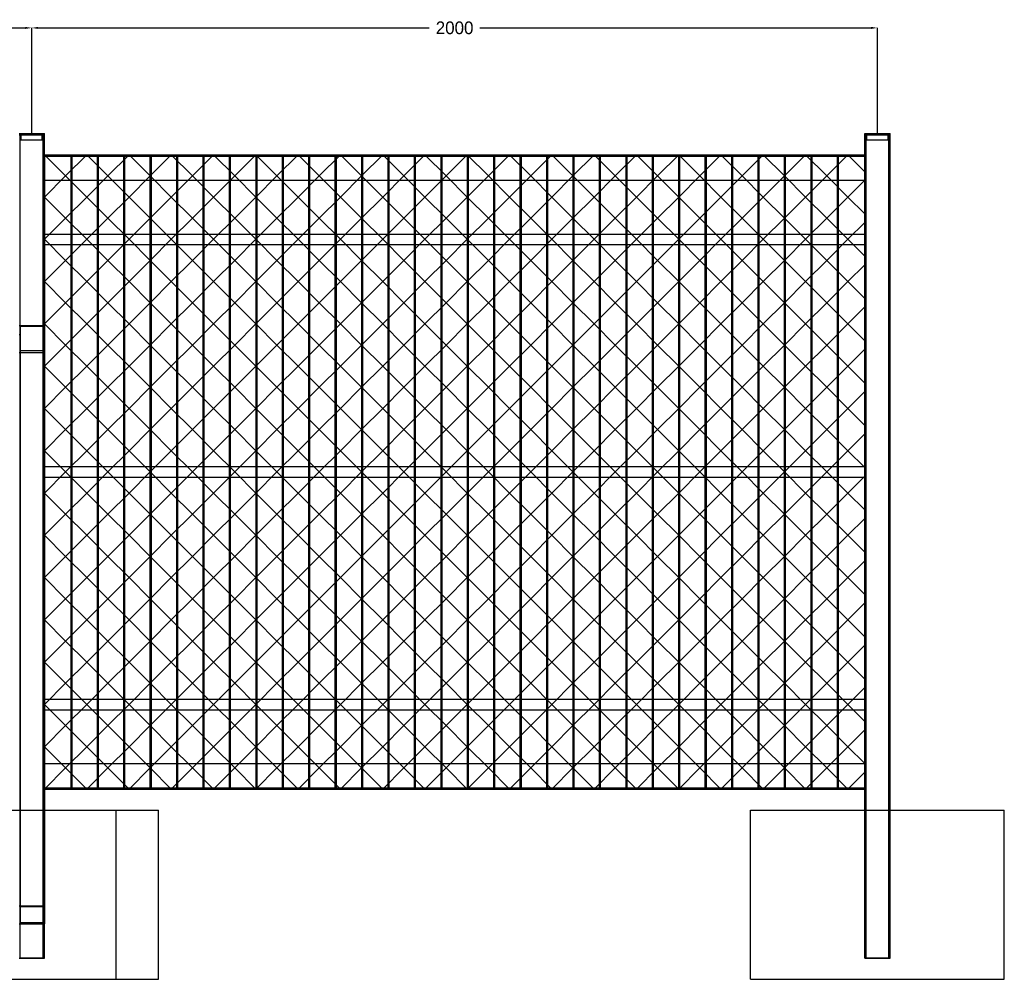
# Model space of a CAD drawing. Header units: millimetres. Extents: x -519 to 9422, y -1533 to 2399.
# Tile 2 of 4: x 1972 to 4300, y -400 to 1869. Entities that reach past the tile are written whole.
import ezdxf

# ---------------------------------------------------------------- set-up
doc = ezdxf.new("R2010")
doc.units = ezdxf.units.MM
doc.layers.add('TI-OUTLINE', color=7, linetype='Continuous')
doc.layers.add('TI-WIRE', color=8, linetype='Continuous')
doc.dimstyles.get("Standard").update_dxf_attribs({"dimtxt": 2.5, "dimasz": 2.5, "dimexe": 1.25, "dimexo": 0.625, "dimtad": 1, "dimtxsty": 'Standard', "dimcen": 2.5, "dimazin": 3, "dimtfac": 1, "dimtmove": 0, "dimatfit": 3, "dimarcsym": 0})

# ---------------------------------------------------------------- blocks, each defined once
blk = doc.blocks.new('_CLOSEDFILLED')
at = {"color": 0, "linetype": 'ByBlock'}
blk.add_solid([(-1, 0.16), (0, 0), (-1, -0.16)], dxfattribs=at)
blk = doc.blocks.new('*D0')
at = {"color": 1}
for p, q in [((0, 1600), (0, 1850)), ((15, 1850), (940, 1850)), ((1060, 1850), (1985, 1850)), ((2000, 1600), (2000, 1850))]:
    blk.add_line(p, q, dxfattribs=at)
at = {"layer": 'Defpoints'}
for p in [(0, 1850), (0, 1600), (2000, 1600)]:
    blk.add_point(p, dxfattribs=at)
at = {"color": 1, "xscale": 15, "yscale": 15, "rotation": 180}
blk.add_blockref('_CLOSEDFILLED', (0, 1850), dxfattribs=at)
at = {"color": 1, "xscale": 15, "yscale": 15}
blk.add_blockref('_CLOSEDFILLED', (2000, 1850), dxfattribs=at)
at = {"color": 1, "insert": (1000, 1850), "char_height": 30, "attachment_point": 5}
blk.add_mtext('2000', dxfattribs=at)
blk = doc.blocks.new('*D2')
at = {"color": 1}
for p, q in [((2000, 1600), (2000, 1850)), ((2015, 1850), (2940, 1850)), ((3060, 1850), (3985, 1850)), ((4000, 1600), (4000, 1850))]:
    blk.add_line(p, q, dxfattribs=at)
at = {"layer": 'Defpoints'}
for p in [(2000, 1850), (2000, 1600), (4000, 1600)]:
    blk.add_point(p, dxfattribs=at)
at = {"color": 1, "xscale": 15, "yscale": 15, "rotation": 180}
blk.add_blockref('_CLOSEDFILLED', (2000, 1850), dxfattribs=at)
at = {"color": 1, "xscale": 15, "yscale": 15}
blk.add_blockref('_CLOSEDFILLED', (4000, 1850), dxfattribs=at)
at = {"color": 1, "insert": (3000, 1850), "char_height": 30, "attachment_point": 5}
blk.add_mtext('2000', dxfattribs=at)

msp = doc.modelspace()

# ---------------------------------------------------------------- linework, layer by layer
at = {"layer": 'TI-OUTLINE'}
for points in [[(1970, 1600), (2030, 1600)], [(1970, 1600), (2030, 1600)], [(1970, 1597), (2030, 1597)], [(1970, 1597), (2030, 1597)], [(1970, 1597), (2030, 1597)], [(1970, 1597), (2030, 1597)], [(2027, 1597), (1973, 1597)], [(2027, 1597), (1973, 1597)], [(1973, 1597), (1973, 1597)], [(1973, -350), (1973, 1597)], [(1973, -350), (1973, 1597)], [(1973, 1597), (2027, 1597)], [(1973, 1597), (2027, 1597)], [(1973, 1597), (1973, 1597)], [(1973, 1585), (1973, 1597)], [(1973, 1585), (1973, 1597)], [(1973, 1585), (2027, 1585)], [(1973, 1585), (2027, 1585)], [(1973, 1585), (1973, 1585)], [(1975, 1597), (2025, 1597)], [(1975, 1585), (1975, 1597)], [(1975, 1597), (2025, 1597)], [(1975, 1585), (1975, 1597)], [(1975, 1597), (1975, 1597)], [(1975, 1585), (2025, 1585)], [(1975, 1585), (2025, 1585)], [(1975, 1585), (1975, 1585)], [(2025, 1585), (2025, 1597)], [(2025, 1597), (2025, 1597)], [(2025, 1585), (2025, 1597)], [(2025, 1585), (2025, 1585)], [(2027, 1597), (2027, 1597)], [(2027, -350), (2027, 1597)], [(2027, -350), (2027, 1597)], [(2027, 1597), (2027, 1597)], [(2027, 1585), (2027, 1597)], [(2027, 1585), (2027, 1597)], [(2027, 1585), (2027, 1585)], [(2030, 1597), (2030, 1600)], [(2030, 1600), (2030, 1600)], [(2030, 1597), (2030, 1600)], [(2030, -350), (2030, 1597)], [(2030, 1597), (2030, 1597)], [(2030, -350), (2030, 1597)], [(2030, 1597), (2030, 1597)], [(3970, 1597), (3970, 1600)], [(3970, 1600), (3970, 1600)], [(3970, 1597), (3970, 1600)], [(3970, 1600), (4030, 1600)], [(3970, 1600), (4030, 1600)], [(3970, -350), (3970, 1597)], [(3970, 1597), (3970, 1597)], [(3970, -350), (3970, 1597)], [(3970, 1597), (4030, 1597)], [(3970, 1597), (4030, 1597)], [(3970, 1597), (3970, 1597)], [(3970, 1597), (4030, 1597)], [(3970, 1597), (4030, 1597)], [(4027, 1597), (3973, 1597)], [(4027, 1597), (3973, 1597)], [(3973, 1597), (3973, 1597)], [(3973, -350), (3973, 1597)], [(3973, -350), (3973, 1597)], [(3973, 1597), (4027, 1597)], [(3973, 1597), (4027, 1597)], [(3973, 1597), (3973, 1597)], [(3973, 1585), (3973, 1597)], [(3973, 1585), (3973, 1597)], [(3973, 1585), (4027, 1585)], [(3973, 1585), (4027, 1585)], [(3973, 1585), (3973, 1585)], [(3975, 1597), (4025, 1597)], [(3975, 1585), (3975, 1597)], [(3975, 1597), (4025, 1597)], [(3975, 1585), (3975, 1597)], [(3975, 1597), (3975, 1597)], [(3975, 1585), (4025, 1585)], [(3975, 1585), (4025, 1585)], [(3975, 1585), (3975, 1585)], [(4025, 1585), (4025, 1597)], [(4025, 1597), (4025, 1597)], [(4025, 1585), (4025, 1597)], [(4025, 1585), (4025, 1585)], [(4027, 1597), (4027, 1597)], [(4027, -350), (4027, 1597)], [(4027, -350), (4027, 1597)], [(4027, 1597), (4027, 1597)], [(4027, 1585), (4027, 1597)], [(4027, 1585), (4027, 1597)], [(4027, 1585), (4027, 1585)], [(4030, 1597), (4030, 1600)], [(4030, 1600), (4030, 1600)], [(4030, 1597), (4030, 1600)], [(4030, -350), (4030, 1597)], [(4030, 1597), (4030, 1597)], [(4030, -350), (4030, 1597)], [(4030, 1597), (4030, 1597)], [(2030, 1550), (2030, 1550)], [(2030, 1490), (2030, 1550)], [(2030, 1490), (2030, 1550)], [(2030, 1550), (3970, 1550)], [(2030, 1550), (3970, 1550)], [(2030, 1490), (2030, 1547)], [(2030, 1547), (2030, 1547)], [(2030, 1490), (2030, 1547)], [(2030, 1547), (3970, 1547)], [(2030, 1547), (3970, 1547)], [(3970, 1550), (3970, 1550)], [(3970, 1490), (3970, 1550)], [(3970, 1490), (3970, 1550)], [(3970, 1490), (3970, 1547)], [(3970, 1547), (3970, 1547)], [(3970, 1490), (3970, 1547)], [(2030, 1490), (2030, 1490)], [(2030, 1490), (2030, 1490)], [(2030, 1490), (3970, 1490)], [(2030, 1490), (3970, 1490)], [(2030, 1490), (3970, 1490)], [(2030, 1490), (3970, 1490)], [(3970, 1490), (3970, 1490)], [(3970, 1490), (3970, 1490)], [(2030, 1337.5), (2030, 1362.5)], [(2030, 1362.5), (2030, 1362.5)], [(2030, 1337.5), (2030, 1362.5)], [(2030, 1362.5), (3970, 1362.5)], [(2030, 1362.5), (3970, 1362.5)], [(3970, 1337.5), (3970, 1362.5)], [(3970, 1362.5), (3970, 1362.5)], [(3970, 1337.5), (3970, 1362.5)], [(2030, 1337.5), (2030, 1337.5)], [(2030, 1337.5), (3970, 1337.5)], [(2030, 1337.5), (3970, 1337.5)], [(3970, 1337.5), (3970, 1337.5)], [(1970, 1146.213), (2030, 1146.213)], [(1973, 1144.092), (1973, 1125)], [(2027, 1144.092), (1973, 1144.092)], [(1973, 1144.092), (1973, -228.395)], [(2027, 1144.092), (2027, 1125)], [(2027, 1144.092), (2027, -228.395)], [(2030, 1146.213), (2030, 1125)], [(2030, 1146.213), (2030, -226.274)], [(1970, 1125), (1973, 1125)], [(1973, 1086.816), (1973, 1125)], [(2027, 1125), (2030, 1125)], [(2027, 1086.816), (2027, 1125)], [(2030, 1082.574), (2030, 1125)], [(1970, 1082.574), (2030, 1082.574)], [(1973, 1086.816), (2027, 1086.816)], [(1973, 1086.816), (1973, -266.579)], [(2027, 1086.816), (2027, -266.579)], [(2030, 1082.574), (2030, -268.701)], [(2030, 787.5), (2030, 812.5)], [(2030, 812.5), (2030, 812.5)], [(2030, 787.5), (2030, 812.5)], [(2030, 812.5), (3970, 812.5)], [(2030, 812.5), (3970, 812.5)], [(3970, 787.5), (3970, 812.5)], [(3970, 812.5), (3970, 812.5)], [(3970, 787.5), (3970, 812.5)], [(2030, 787.5), (2030, 787.5)], [(2030, 787.5), (3970, 787.5)], [(2030, 787.5), (3970, 787.5)], [(3970, 787.5), (3970, 787.5)], [(2030, 237.5), (2030, 262.5)], [(2030, 262.5), (2030, 262.5)], [(2030, 237.5), (2030, 262.5)], [(2030, 262.5), (3970, 262.5)], [(2030, 262.5), (3970, 262.5)], [(3970, 237.5), (3970, 262.5)], [(3970, 262.5), (3970, 262.5)], [(3970, 237.5), (3970, 262.5)], [(2030, 237.5), (2030, 237.5)], [(2030, 237.5), (3970, 237.5)], [(2030, 237.5), (3970, 237.5)], [(3970, 237.5), (3970, 237.5)], [(2030, 110), (2030, 110)], [(2030, 53), (2030, 110)], [(2030, 53), (2030, 110)], [(2030, 110), (2030, 110)], [(2030, 50), (2030, 110)], [(2030, 50), (2030, 110)], [(2030, 110), (3970, 110)], [(2030, 110), (3970, 110)], [(2030, 110), (3970, 110)], [(2030, 110), (3970, 110)], [(3970, 110), (3970, 110)], [(3970, 53), (3970, 110)], [(3970, 53), (3970, 110)], [(3970, 110), (3970, 110)], [(3970, 50), (3970, 110)], [(3970, 50), (3970, 110)], [(2030, 53), (2030, 53)], [(2030, 53), (3970, 53)], [(2030, 53), (3970, 53)], [(2030, 50), (2030, 50)], [(2030, 50), (3970, 50)], [(2030, 50), (3970, 50)], [(3970, 53), (3970, 53)], [(3970, 50), (3970, 50)], [(1700, 0), (2300, 0)], [(1700, 0), (2300, 0)], [(1800, 0), (2200, 0)], [(1800, 0), (2200, 0)], [(2200, -400), (2200, 0)], [(2200, 0), (2200, 0)], [(2200, -400), (2200, 0)], [(2300, -400), (2300, 0)], [(2300, 0), (2300, 0)], [(2300, -400), (2300, 0)], [(3700, -400), (3700, 0)], [(3700, 0), (3700, 0)], [(3700, -400), (3700, 0)], [(3700, 0), (4300, 0)], [(3700, 0), (4300, 0)], [(4300, -400), (4300, 0)], [(4300, 0), (4300, 0)], [(4300, -400), (4300, 0)], [(1970, -226.274), (2030, -226.274)], [(2027, -228.395), (1973, -228.395)], [(1973, -228.395), (1973, -266.579)], [(2027, -228.395), (2027, -266.579)], [(2030, -226.274), (2030, -268.701)], [(1970, -268.701), (2030, -268.701)], [(2027, -266.579), (1973, -266.579)], [(1970, -350), (2030, -350)], [(1970, -350), (2030, -350)], [(2027, -350), (1973, -350)], [(2027, -350), (1973, -350)], [(1973, -350), (1973, -350)], [(2027, -350), (2027, -350)], [(2030, -350), (2030, -350)], [(3970, -350), (3970, -350)], [(3970, -350), (4030, -350)], [(3970, -350), (4030, -350)], [(4027, -350), (3973, -350)], [(4027, -350), (3973, -350)], [(3973, -350), (3973, -350)], [(4027, -350), (4027, -350)], [(4030, -350), (4030, -350)], [(1700, -400), (2300, -400)], [(1700, -400), (2300, -400)], [(1800, -400), (2200, -400)], [(1800, -400), (2200, -400)], [(2200, -400), (2200, -400)], [(2300, -400), (2300, -400)], [(3700, -400), (3700, -400)], [(3700, -400), (4300, -400)], [(3700, -400), (4300, -400)], [(4300, -400), (4300, -400)]]:
    msp.add_lwpolyline(points, dxfattribs=at)
for points in [[(2030, 53), (2095.4, 53), (2095.4, 1547), (2030, 1547)], [(2092.1, 53), (2157.9, 53), (2157.9, 1547), (2092.1, 1547)], [(2154.6, 53), (2220.4, 53), (2220.4, 1547), (2154.6, 1547)], [(2217.1, 53), (2282.9, 53), (2282.9, 1547), (2217.1, 1547)], [(2279.6, 53), (2345.4, 53), (2345.4, 1547), (2279.6, 1547)], [(2342.1, 53), (2407.9, 53), (2407.9, 1547), (2342.1, 1547)], [(2404.6, 53), (2470.4, 53), (2470.4, 1547), (2404.6, 1547)], [(2467.1, 53), (2532.9, 53), (2532.9, 1547), (2467.1, 1547)], [(2529.6, 53), (2595.4, 53), (2595.4, 1547), (2529.6, 1547)], [(2592.1, 53), (2657.9, 53), (2657.9, 1547), (2592.1, 1547)], [(2654.6, 53), (2720.4, 53), (2720.4, 1547), (2654.6, 1547)], [(2717.1, 53), (2782.9, 53), (2782.9, 1547), (2717.1, 1547)], [(2779.6, 53), (2845.4, 53), (2845.4, 1547), (2779.6, 1547)], [(2842.1, 53), (2907.9, 53), (2907.9, 1547), (2842.1, 1547)], [(2904.6, 53), (2970.4, 53), (2970.4, 1547), (2904.6, 1547)], [(2967.1, 53), (3032.9, 53), (3032.9, 1547), (2967.1, 1547)], [(3029.6, 53), (3095.4, 53), (3095.4, 1547), (3029.6, 1547)], [(3092.1, 53), (3157.9, 53), (3157.9, 1547), (3092.1, 1547)], [(3154.6, 53), (3220.4, 53), (3220.4, 1547), (3154.6, 1547)], [(3217.1, 53), (3282.9, 53), (3282.9, 1547), (3217.1, 1547)], [(3279.6, 53), (3345.4, 53), (3345.4, 1547), (3279.6, 1547)], [(3342.1, 53), (3407.9, 53), (3407.9, 1547), (3342.1, 1547)], [(3404.6, 53), (3470.4, 53), (3470.4, 1547), (3404.6, 1547)], [(3467.1, 53), (3532.9, 53), (3532.9, 1547), (3467.1, 1547)], [(3529.6, 53), (3595.4, 53), (3595.4, 1547), (3529.6, 1547)], [(3592.1, 53), (3657.9, 53), (3657.9, 1547), (3592.1, 1547)], [(3654.6, 53), (3720.4, 53), (3720.4, 1547), (3654.6, 1547)], [(3717.1, 53), (3782.9, 53), (3782.9, 1547), (3717.1, 1547)], [(3779.6, 53), (3845.4, 53), (3845.4, 1547), (3779.6, 1547)], [(3842.1, 53), (3907.9, 53), (3907.9, 1547), (3842.1, 1547)], [(3904.6, 53), (3970, 53), (3970, 1547), (3904.6, 1547)]]:
    msp.add_lwpolyline(points, close=True, dxfattribs=at)
at = {"layer": 'TI-WIRE'}
for points in [[(2030, 50), (2080, 100), (2130, 150), (2180, 200), (2230, 250), (2280, 300), (2330, 350), (2380, 400), (2430, 450), (2480, 500), (2530, 550), (2580, 600), (2630, 650), (2680, 700), (2730, 750), (2780, 800), (2830, 850), (2880, 900), (2930, 950), (2980, 1000), (3030, 1050), (3080, 1100), (3130, 1150), (3180, 1200), (3230, 1250), (3280, 1300), (3330, 1350), (3380, 1400), (3430, 1450), (3480, 1500), (3530, 1550)], [(2030, 150), (2080, 200), (2130, 250), (2180, 300), (2230, 350), (2280, 400), (2330, 450), (2380, 500), (2430, 550), (2480, 600), (2530, 650), (2580, 700), (2630, 750), (2680, 800), (2730, 850), (2780, 900), (2830, 950), (2880, 1000), (2930, 1050), (2980, 1100), (3030, 1150), (3080, 1200), (3130, 1250), (3180, 1300), (3230, 1350), (3280, 1400), (3330, 1450), (3380, 1500), (3430, 1550)], [(2030, 250), (2080, 300), (2130, 350), (2180, 400), (2230, 450), (2280, 500), (2330, 550), (2380, 600), (2430, 650), (2480, 700), (2530, 750), (2580, 800), (2630, 850), (2680, 900), (2730, 950), (2780, 1000), (2830, 1050), (2880, 1100), (2930, 1150), (2980, 1200), (3030, 1250), (3080, 1300), (3130, 1350), (3180, 1400), (3230, 1450), (3280, 1500), (3330, 1550)], [(2030, 350), (2080, 400), (2130, 450), (2180, 500), (2230, 550), (2280, 600), (2330, 650), (2380, 700), (2430, 750), (2480, 800), (2530, 850), (2580, 900), (2630, 950), (2680, 1000), (2730, 1050), (2780, 1100), (2830, 1150), (2880, 1200), (2930, 1250), (2980, 1300), (3030, 1350), (3080, 1400), (3130, 1450), (3180, 1500), (3230, 1550)], [(2030, 450), (2080, 500), (2130, 550), (2180, 600), (2230, 650), (2280, 700), (2330, 750), (2380, 800), (2430, 850), (2480, 900), (2530, 950), (2580, 1000), (2630, 1050), (2680, 1100), (2730, 1150), (2780, 1200), (2830, 1250), (2880, 1300), (2930, 1350), (2980, 1400), (3030, 1450), (3080, 1500), (3130, 1550)], [(2030, 550), (2080, 600), (2130, 650), (2180, 700), (2230, 750), (2280, 800), (2330, 850), (2380, 900), (2430, 950), (2480, 1000), (2530, 1050), (2580, 1100), (2630, 1150), (2680, 1200), (2730, 1250), (2780, 1300), (2830, 1350), (2880, 1400), (2930, 1450), (2980, 1500), (3030, 1550)], [(2030, 650), (2080, 700), (2130, 750), (2180, 800), (2230, 850), (2280, 900), (2330, 950), (2380, 1000), (2430, 1050), (2480, 1100), (2530, 1150), (2580, 1200), (2630, 1250), (2680, 1300), (2730, 1350), (2780, 1400), (2830, 1450), (2880, 1500), (2930, 1550)], [(2030, 750), (2080, 800), (2130, 850), (2180, 900), (2230, 950), (2280, 1000), (2330, 1050), (2380, 1100), (2430, 1150), (2480, 1200), (2530, 1250), (2580, 1300), (2630, 1350), (2680, 1400), (2730, 1450), (2780, 1500), (2830, 1550)], [(2030, 850), (2080, 900), (2130, 950), (2180, 1000), (2230, 1050), (2280, 1100), (2330, 1150), (2380, 1200), (2430, 1250), (2480, 1300), (2530, 1350), (2580, 1400), (2630, 1450), (2680, 1500), (2730, 1550)], [(2030, 950), (2080, 1000), (2130, 1050), (2180, 1100), (2230, 1150), (2280, 1200), (2330, 1250), (2380, 1300), (2430, 1350), (2480, 1400), (2530, 1450), (2580, 1500), (2630, 1550)], [(2030, 1050), (2080, 1100), (2130, 1150), (2180, 1200), (2230, 1250), (2280, 1300), (2330, 1350), (2380, 1400), (2430, 1450), (2480, 1500), (2530, 1550)], [(2030, 1150), (2080, 1200), (2130, 1250), (2180, 1300), (2230, 1350), (2280, 1400), (2330, 1450), (2380, 1500), (2430, 1550)], [(2030, 1250), (2080, 1300), (2130, 1350), (2180, 1400), (2230, 1450), (2280, 1500), (2330, 1550)], [(2030, 1350), (2080, 1400), (2130, 1450), (2180, 1500), (2230, 1550)], [(2030, 1450), (2080, 1500), (2130, 1550)], [(2030, 1550), (2080, 1500), (2130, 1450), (2180, 1400), (2230, 1350), (2280, 1300), (2330, 1250), (2380, 1200), (2430, 1150), (2480, 1100), (2530, 1050), (2580, 1000), (2630, 950), (2680, 900), (2730, 850), (2780, 800), (2830, 750), (2880, 700), (2930, 650), (2980, 600), (3030, 550), (3080, 500), (3130, 450), (3180, 400), (3230, 350), (3280, 300), (3330, 250), (3380, 200), (3430, 150), (3480, 100), (3530, 50)], [(2130, 50), (2180, 100), (2230, 150), (2280, 200), (2330, 250), (2380, 300), (2430, 350), (2480, 400), (2530, 450), (2580, 500), (2630, 550), (2680, 600), (2730, 650), (2780, 700), (2830, 750), (2880, 800), (2930, 850), (2980, 900), (3030, 950), (3080, 1000), (3130, 1050), (3180, 1100), (3230, 1150), (3280, 1200), (3330, 1250), (3380, 1300), (3430, 1350), (3480, 1400), (3530, 1450), (3580, 1500), (3630, 1550)], [(2130, 1550), (2180, 1500), (2230, 1450), (2280, 1400), (2330, 1350), (2380, 1300), (2430, 1250), (2480, 1200), (2530, 1150), (2580, 1100), (2630, 1050), (2680, 1000), (2730, 950), (2780, 900), (2830, 850), (2880, 800), (2930, 750), (2980, 700), (3030, 650), (3080, 600), (3130, 550), (3180, 500), (3230, 450), (3280, 400), (3330, 350), (3380, 300), (3430, 250), (3480, 200), (3530, 150), (3580, 100), (3630, 50)], [(2230, 50), (2280, 100), (2330, 150), (2380, 200), (2430, 250), (2480, 300), (2530, 350), (2580, 400), (2630, 450), (2680, 500), (2730, 550), (2780, 600), (2830, 650), (2880, 700), (2930, 750), (2980, 800), (3030, 850), (3080, 900), (3130, 950), (3180, 1000), (3230, 1050), (3280, 1100), (3330, 1150), (3380, 1200), (3430, 1250), (3480, 1300), (3530, 1350), (3580, 1400), (3630, 1450), (3680, 1500), (3730, 1550)], [(2230, 1550), (2280, 1500), (2330, 1450), (2380, 1400), (2430, 1350), (2480, 1300), (2530, 1250), (2580, 1200), (2630, 1150), (2680, 1100), (2730, 1050), (2780, 1000), (2830, 950), (2880, 900), (2930, 850), (2980, 800), (3030, 750), (3080, 700), (3130, 650), (3180, 600), (3230, 550), (3280, 500), (3330, 450), (3380, 400), (3430, 350), (3480, 300), (3530, 250), (3580, 200), (3630, 150), (3680, 100), (3730, 50)], [(2330, 50), (2380, 100), (2430, 150), (2480, 200), (2530, 250), (2580, 300), (2630, 350), (2680, 400), (2730, 450), (2780, 500), (2830, 550), (2880, 600), (2930, 650), (2980, 700), (3030, 750), (3080, 800), (3130, 850), (3180, 900), (3230, 950), (3280, 1000), (3330, 1050), (3380, 1100), (3430, 1150), (3480, 1200), (3530, 1250), (3580, 1300), (3630, 1350), (3680, 1400), (3730, 1450), (3780, 1500), (3830, 1550)], [(2330, 1550), (2380, 1500), (2430, 1450), (2480, 1400), (2530, 1350), (2580, 1300), (2630, 1250), (2680, 1200), (2730, 1150), (2780, 1100), (2830, 1050), (2880, 1000), (2930, 950), (2980, 900), (3030, 850), (3080, 800), (3130, 750), (3180, 700), (3230, 650), (3280, 600), (3330, 550), (3380, 500), (3430, 450), (3480, 400), (3530, 350), (3580, 300), (3630, 250), (3680, 200), (3730, 150), (3780, 100), (3830, 50)], [(2430, 50), (2480, 100), (2530, 150), (2580, 200), (2630, 250), (2680, 300), (2730, 350), (2780, 400), (2830, 450), (2880, 500), (2930, 550), (2980, 600), (3030, 650), (3080, 700), (3130, 750), (3180, 800), (3230, 850), (3280, 900), (3330, 950), (3380, 1000), (3430, 1050), (3480, 1100), (3530, 1150), (3580, 1200), (3630, 1250), (3680, 1300), (3730, 1350), (3780, 1400), (3830, 1450), (3880, 1500), (3930, 1550)], [(2430, 1550), (2480, 1500), (2530, 1450), (2580, 1400), (2630, 1350), (2680, 1300), (2730, 1250), (2780, 1200), (2830, 1150), (2880, 1100), (2930, 1050), (2980, 1000), (3030, 950), (3080, 900), (3130, 850), (3180, 800), (3230, 750), (3280, 700), (3330, 650), (3380, 600), (3430, 550), (3480, 500), (3530, 450), (3580, 400), (3630, 350), (3680, 300), (3730, 250), (3780, 200), (3830, 150), (3880, 100), (3930, 50)], [(2530, 1550), (2580, 1500), (2630, 1450), (2680, 1400), (2730, 1350), (2780, 1300), (2830, 1250), (2880, 1200), (2930, 1150), (2980, 1100), (3030, 1050), (3080, 1000), (3130, 950), (3180, 900), (3230, 850), (3280, 800), (3330, 750), (3380, 700), (3430, 650), (3480, 600), (3530, 550), (3580, 500), (3630, 450), (3680, 400), (3730, 350), (3780, 300), (3830, 250), (3880, 200), (3930, 150), (3970, 110)], [(2630, 1550), (2680, 1500), (2730, 1450), (2780, 1400), (2830, 1350), (2880, 1300), (2930, 1250), (2980, 1200), (3030, 1150), (3080, 1100), (3130, 1050), (3180, 1000), (3230, 950), (3280, 900), (3330, 850), (3380, 800), (3430, 750), (3480, 700), (3530, 650), (3580, 600), (3630, 550), (3680, 500), (3730, 450), (3780, 400), (3830, 350), (3880, 300), (3930, 250), (3970, 210)], [(2730, 1550), (2780, 1500), (2830, 1450), (2880, 1400), (2930, 1350), (2980, 1300), (3030, 1250), (3080, 1200), (3130, 1150), (3180, 1100), (3230, 1050), (3280, 1000), (3330, 950), (3380, 900), (3430, 850), (3480, 800), (3530, 750), (3580, 700), (3630, 650), (3680, 600), (3730, 550), (3780, 500), (3830, 450), (3880, 400), (3930, 350), (3970, 310)], [(2830, 1550), (2880, 1500), (2930, 1450), (2980, 1400), (3030, 1350), (3080, 1300), (3130, 1250), (3180, 1200), (3230, 1150), (3280, 1100), (3330, 1050), (3380, 1000), (3430, 950), (3480, 900), (3530, 850), (3580, 800), (3630, 750), (3680, 700), (3730, 650), (3780, 600), (3830, 550), (3880, 500), (3930, 450), (3970, 410)], [(2930, 1550), (2980, 1500), (3030, 1450), (3080, 1400), (3130, 1350), (3180, 1300), (3230, 1250), (3280, 1200), (3330, 1150), (3380, 1100), (3430, 1050), (3480, 1000), (3530, 950), (3580, 900), (3630, 850), (3680, 800), (3730, 750), (3780, 700), (3830, 650), (3880, 600), (3930, 550), (3970, 510)], [(3030, 1550), (3080, 1500), (3130, 1450), (3180, 1400), (3230, 1350), (3280, 1300), (3330, 1250), (3380, 1200), (3430, 1150), (3480, 1100), (3530, 1050), (3580, 1000), (3630, 950), (3680, 900), (3730, 850), (3780, 800), (3830, 750), (3880, 700), (3930, 650), (3970, 610)], [(3130, 1550), (3180, 1500), (3230, 1450), (3280, 1400), (3330, 1350), (3380, 1300), (3430, 1250), (3480, 1200), (3530, 1150), (3580, 1100), (3630, 1050), (3680, 1000), (3730, 950), (3780, 900), (3830, 850), (3880, 800), (3930, 750), (3970, 710)], [(3230, 1550), (3280, 1500), (3330, 1450), (3380, 1400), (3430, 1350), (3480, 1300), (3530, 1250), (3580, 1200), (3630, 1150), (3680, 1100), (3730, 1050), (3780, 1000), (3830, 950), (3880, 900), (3930, 850), (3970, 810)], [(3330, 1550), (3380, 1500), (3430, 1450), (3480, 1400), (3530, 1350), (3580, 1300), (3630, 1250), (3680, 1200), (3730, 1150), (3780, 1100), (3830, 1050), (3880, 1000), (3930, 950), (3970, 910)], [(3430, 1550), (3480, 1500), (3530, 1450), (3580, 1400), (3630, 1350), (3680, 1300), (3730, 1250), (3780, 1200), (3830, 1150), (3880, 1100), (3930, 1050), (3970, 1010)], [(3530, 1550), (3580, 1500), (3630, 1450), (3680, 1400), (3730, 1350), (3780, 1300), (3830, 1250), (3880, 1200), (3930, 1150), (3970, 1110)], [(3630, 1550), (3680, 1500), (3730, 1450), (3780, 1400), (3830, 1350), (3880, 1300), (3930, 1250), (3970, 1210)], [(3730, 1550), (3780, 1500), (3830, 1450), (3880, 1400), (3930, 1350), (3970, 1310)], [(3830, 1550), (3880, 1500), (3930, 1450), (3970, 1410)], [(3930, 1550), (3970, 1510)], [(2530, 50), (2580, 100), (2630, 150), (2680, 200), (2730, 250), (2780, 300), (2830, 350), (2880, 400), (2930, 450), (2980, 500), (3030, 550), (3080, 600), (3130, 650), (3180, 700), (3230, 750), (3280, 800), (3330, 850), (3380, 900), (3430, 950), (3480, 1000), (3530, 1050), (3580, 1100), (3630, 1150), (3680, 1200), (3730, 1250), (3780, 1300), (3830, 1350), (3880, 1400), (3930, 1450), (3970, 1490)], [(2030, 1450), (2080, 1400), (2130, 1350), (2180, 1300), (2230, 1250), (2280, 1200), (2330, 1150), (2380, 1100), (2430, 1050), (2480, 1000), (2530, 950), (2580, 900), (2630, 850), (2680, 800), (2730, 750), (2780, 700), (2830, 650), (2880, 600), (2930, 550), (2980, 500), (3030, 450), (3080, 400), (3130, 350), (3180, 300), (3230, 250), (3280, 200), (3330, 150), (3380, 100), (3430, 50)], [(2630, 50), (2680, 100), (2730, 150), (2780, 200), (2830, 250), (2880, 300), (2930, 350), (2980, 400), (3030, 450), (3080, 500), (3130, 550), (3180, 600), (3230, 650), (3280, 700), (3330, 750), (3380, 800), (3430, 850), (3480, 900), (3530, 950), (3580, 1000), (3630, 1050), (3680, 1100), (3730, 1150), (3780, 1200), (3830, 1250), (3880, 1300), (3930, 1350), (3970, 1390)], [(2030, 1350), (2080, 1300), (2130, 1250), (2180, 1200), (2230, 1150), (2280, 1100), (2330, 1050), (2380, 1000), (2430, 950), (2480, 900), (2530, 850), (2580, 800), (2630, 750), (2680, 700), (2730, 650), (2780, 600), (2830, 550), (2880, 500), (2930, 450), (2980, 400), (3030, 350), (3080, 300), (3130, 250), (3180, 200), (3230, 150), (3280, 100), (3330, 50)], [(2730, 50), (2780, 100), (2830, 150), (2880, 200), (2930, 250), (2980, 300), (3030, 350), (3080, 400), (3130, 450), (3180, 500), (3230, 550), (3280, 600), (3330, 650), (3380, 700), (3430, 750), (3480, 800), (3530, 850), (3580, 900), (3630, 950), (3680, 1000), (3730, 1050), (3780, 1100), (3830, 1150), (3880, 1200), (3930, 1250), (3970, 1290)], [(2030, 1250), (2080, 1200), (2130, 1150), (2180, 1100), (2230, 1050), (2280, 1000), (2330, 950), (2380, 900), (2430, 850), (2480, 800), (2530, 750), (2580, 700), (2630, 650), (2680, 600), (2730, 550), (2780, 500), (2830, 450), (2880, 400), (2930, 350), (2980, 300), (3030, 250), (3080, 200), (3130, 150), (3180, 100), (3230, 50)], [(2830, 50), (2880, 100), (2930, 150), (2980, 200), (3030, 250), (3080, 300), (3130, 350), (3180, 400), (3230, 450), (3280, 500), (3330, 550), (3380, 600), (3430, 650), (3480, 700), (3530, 750), (3580, 800), (3630, 850), (3680, 900), (3730, 950), (3780, 1000), (3830, 1050), (3880, 1100), (3930, 1150), (3970, 1190)], [(2030, 1150), (2080, 1100), (2130, 1050), (2180, 1000), (2230, 950), (2280, 900), (2330, 850), (2380, 800), (2430, 750), (2480, 700), (2530, 650), (2580, 600), (2630, 550), (2680, 500), (2730, 450), (2780, 400), (2830, 350), (2880, 300), (2930, 250), (2980, 200), (3030, 150), (3080, 100), (3130, 50)], [(2930, 50), (2980, 100), (3030, 150), (3080, 200), (3130, 250), (3180, 300), (3230, 350), (3280, 400), (3330, 450), (3380, 500), (3430, 550), (3480, 600), (3530, 650), (3580, 700), (3630, 750), (3680, 800), (3730, 850), (3780, 900), (3830, 950), (3880, 1000), (3930, 1050), (3970, 1090)], [(2030, 1050), (2080, 1000), (2130, 950), (2180, 900), (2230, 850), (2280, 800), (2330, 750), (2380, 700), (2430, 650), (2480, 600), (2530, 550), (2580, 500), (2630, 450), (2680, 400), (2730, 350), (2780, 300), (2830, 250), (2880, 200), (2930, 150), (2980, 100), (3030, 50)], [(3030, 50), (3080, 100), (3130, 150), (3180, 200), (3230, 250), (3280, 300), (3330, 350), (3380, 400), (3430, 450), (3480, 500), (3530, 550), (3580, 600), (3630, 650), (3680, 700), (3730, 750), (3780, 800), (3830, 850), (3880, 900), (3930, 950), (3970, 990)], [(2030, 950), (2080, 900), (2130, 850), (2180, 800), (2230, 750), (2280, 700), (2330, 650), (2380, 600), (2430, 550), (2480, 500), (2530, 450), (2580, 400), (2630, 350), (2680, 300), (2730, 250), (2780, 200), (2830, 150), (2880, 100), (2930, 50)], [(3130, 50), (3180, 100), (3230, 150), (3280, 200), (3330, 250), (3380, 300), (3430, 350), (3480, 400), (3530, 450), (3580, 500), (3630, 550), (3680, 600), (3730, 650), (3780, 700), (3830, 750), (3880, 800), (3930, 850), (3970, 890)], [(2030, 850), (2080, 800), (2130, 750), (2180, 700), (2230, 650), (2280, 600), (2330, 550), (2380, 500), (2430, 450), (2480, 400), (2530, 350), (2580, 300), (2630, 250), (2680, 200), (2730, 150), (2780, 100), (2830, 50)], [(3230, 50), (3280, 100), (3330, 150), (3380, 200), (3430, 250), (3480, 300), (3530, 350), (3580, 400), (3630, 450), (3680, 500), (3730, 550), (3780, 600), (3830, 650), (3880, 700), (3930, 750), (3970, 790)], [(2030, 750), (2080, 700), (2130, 650), (2180, 600), (2230, 550), (2280, 500), (2330, 450), (2380, 400), (2430, 350), (2480, 300), (2530, 250), (2580, 200), (2630, 150), (2680, 100), (2730, 50)], [(3330, 50), (3380, 100), (3430, 150), (3480, 200), (3530, 250), (3580, 300), (3630, 350), (3680, 400), (3730, 450), (3780, 500), (3830, 550), (3880, 600), (3930, 650), (3970, 690)], [(2030, 650), (2080, 600), (2130, 550), (2180, 500), (2230, 450), (2280, 400), (2330, 350), (2380, 300), (2430, 250), (2480, 200), (2530, 150), (2580, 100), (2630, 50)], [(3430, 50), (3480, 100), (3530, 150), (3580, 200), (3630, 250), (3680, 300), (3730, 350), (3780, 400), (3830, 450), (3880, 500), (3930, 550), (3970, 590)], [(2030, 550), (2080, 500), (2130, 450), (2180, 400), (2230, 350), (2280, 300), (2330, 250), (2380, 200), (2430, 150), (2480, 100), (2530, 50)], [(3530, 50), (3580, 100), (3630, 150), (3680, 200), (3730, 250), (3780, 300), (3830, 350), (3880, 400), (3930, 450), (3970, 490)], [(2030, 450), (2080, 400), (2130, 350), (2180, 300), (2230, 250), (2280, 200), (2330, 150), (2380, 100), (2430, 50)], [(3630, 50), (3680, 100), (3730, 150), (3780, 200), (3830, 250), (3880, 300), (3930, 350), (3970, 390)], [(2030, 350), (2080, 300), (2130, 250), (2180, 200), (2230, 150), (2280, 100), (2330, 50)], [(3730, 50), (3780, 100), (3830, 150), (3880, 200), (3930, 250), (3970, 290)], [(2030, 250), (2080, 200), (2130, 150), (2180, 100), (2230, 50)], [(3830, 50), (3880, 100), (3930, 150), (3970, 190)], [(2030, 150), (2080, 100), (2130, 50)], [(3930, 50), (3970, 90)]]:
    msp.add_lwpolyline(points, dxfattribs=at)

# ---------------------------------------------------------------- dimensions: what is measured, and where the dimension line sits
for base, p1, p2, picture, middle in [((0, 1850), (0, 1600), (2000, 1600), '*D0', (1000, 1850)), ((2000, 1850), (2000, 1600), (4000, 1600), '*D2', (3000, 1850))]:
    dim = msp.add_linear_dim(base=base, p1=p1, p2=p2, dimstyle='Standard', override={"dimtxt": 30, "dimasz": 15, "dimgap": 12, "dimclrd": 1, "dimclre": 1, "dimclrt": 1})
    dim.commit()
    dim.dimension.update_dxf_attribs({"geometry": picture, "text_midpoint": middle})

doc.saveas('drawing.dxf')
